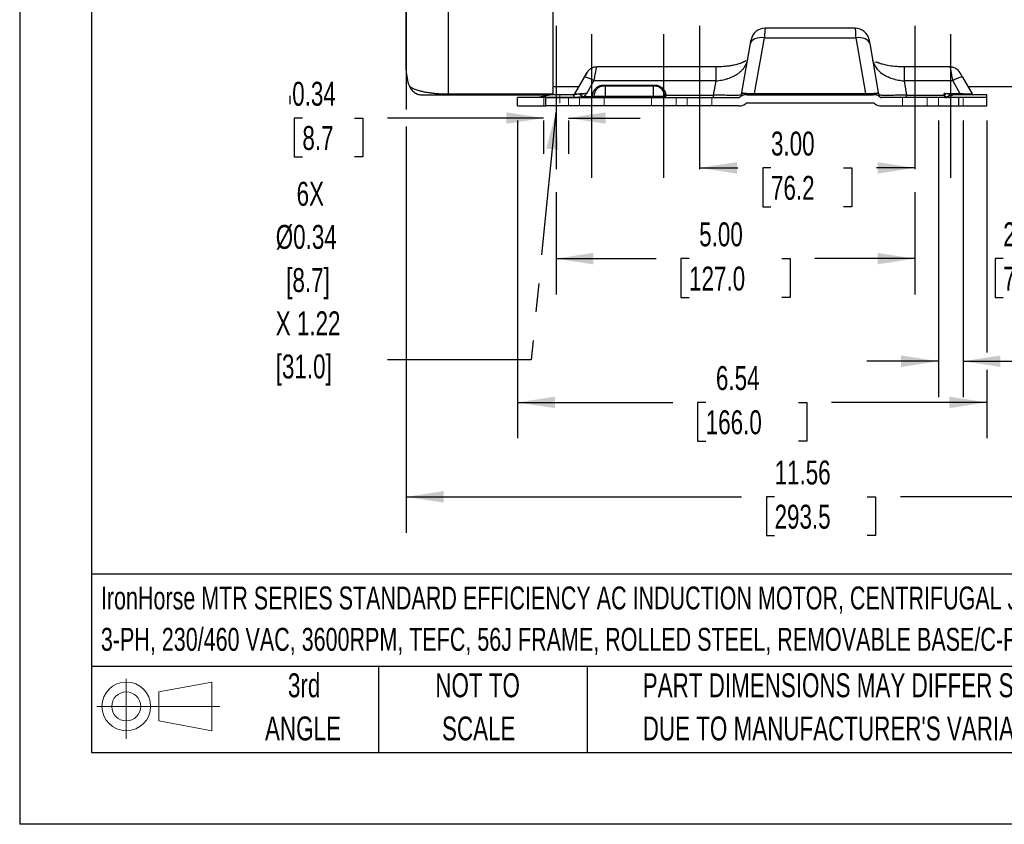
# Model space of a CAD drawing. Header units: inches. Extents: x 0 to 44, y 0 to 34.
# Tile 1 of 20: x 0 to 13.7, y 0 to 11.2. Entities that reach past the tile are written whole.
import ezdxf

# ---------------------------------------------------------------- set-up
doc = ezdxf.new("R2010")
doc.units = ezdxf.units.IN
doc.header["$LTSCALE"] = 4
doc.header["$MEASUREMENT"] = 0
doc.linetypes.add('CENTERX2', pattern=[0.8, 0.5, -0.1, 0.1, -0.1])
doc.linetypes.add('HIDDEN', pattern=[0.075, 0.05, -0.025])
for name, color, linetype in [('CENTER', 40, 'CENTERX2'), ('HIDDEN', 102, 'HIDDEN'), ('SLD-DEFPOINTS', 7, 'Continuous')]:
    doc.layers.add(name, color=color, linetype=linetype)
doc.layers.add('DIMENSIONS', color=140, linetype='Continuous', lineweight=25)
doc.layers.add('TEXT', color=140, linetype='Continuous', lineweight=25)
doc.styles.add('SLDTEXTSTYLE0', font='TXT', dxfattribs={"width": 0.7})
doc.dimstyles.new('SLDDIMSTYLE1', dxfattribs={"dimtxt": 0.339844, "dimasz": 0.52, "dimexe": 0, "dimexo": 0.0625, "dimgap": 0.084961, "dimtad": 0, "dimtih": 1, "dimtoh": 1, "dimrnd": 1e-09, "dimzin": 12, "dimdsep": 46, "dimtxsty": 'SLDTEXTSTYLE0', "dimsah": 1, "dimcen": 0.09, "dimadec": 0, "dimazin": 3, "dimtfac": 1, "dimtofl": 0, "dimtmove": 0, "dimatfit": 3, "dimfxl": 0, "dimfrac": 2, "dimtolj": 1, "dimtzin": 12, "dimarcsym": 0})
doc.dimstyles.new('SLDDIMSTYLE3', dxfattribs={"dimtxt": 0.339844, "dimasz": 0.52, "dimexe": 0, "dimexo": 0.0625, "dimgap": 0.084961, "dimtad": 0, "dimtih": 1, "dimtoh": 1, "dimrnd": 1e-09, "dimdsep": 46, "dimtxsty": 'SLDTEXTSTYLE0', "dimsah": 1, "dimcen": 0.09, "dimadec": 0, "dimazin": 2, "dimtfac": 1, "dimtmove": 0, "dimatfit": 0, "dimfxl": 0, "dimfrac": 2, "dimtolj": 1, "dimtzin": 12, "dimarcsym": 0})
doc.dimstyles.new('SLDDIMSTYLE4', dxfattribs={"dimtxt": 0.339844, "dimasz": 0.52, "dimexe": 0, "dimexo": 0.0625, "dimgap": 0.084961, "dimtad": 0, "dimtih": 1, "dimtoh": 1, "dimrnd": 1e-09, "dimzin": 4, "dimdsep": 46, "dimtxsty": 'SLDTEXTSTYLE0', "dimsah": 1, "dimcen": 0.09, "dimadec": 0, "dimazin": 1, "dimtfac": 1, "dimtofl": 0, "dimtmove": 0, "dimatfit": 3, "dimfxl": 0, "dimfrac": 2, "dimtolj": 1, "dimtzin": 12, "dimarcsym": 0})
doc.dimstyles.new('SLDDIMSTYLE7', dxfattribs={"dimtxt": 0.18, "dimasz": 0.52, "dimexe": 0, "dimexo": 0.0625, "dimgap": 0, "dimtad": 0, "dimtih": 1, "dimtoh": 1, "dimdec": 0, "dimrnd": 1e-09, "dimzin": 0, "dimdsep": 46, "dimtxsty": 'Standard', "dimsah": 1, "dimcen": 0.09, "dimadec": 0, "dimazin": 0, "dimtfac": 0.52, "dimtdec": 0, "dimtofl": 0, "dimtmove": 0, "dimatfit": 3, "dimfxl": 0, "dimfrac": 2, "dimtolj": 1, "dimtzin": 0, "dimarcsym": 0})
doc.dimstyles.new('SLDDIMSTYLE9', dxfattribs={"dimtxt": 0.339844, "dimasz": 0.52, "dimexe": 0, "dimexo": 0.0625, "dimgap": 0.084961, "dimtad": 0, "dimtih": 1, "dimtoh": 1, "dimrnd": 1e-09, "dimzin": 12, "dimdsep": 46, "dimtxsty": 'SLDTEXTSTYLE0', "dimsah": 1, "dimcen": 0.09, "dimadec": 0, "dimazin": 3, "dimtfac": 1, "dimtmove": 0, "dimatfit": 0, "dimfxl": 0, "dimfrac": 2, "dimtolj": 1, "dimtzin": 12, "dimarcsym": 0})

# ---------------------------------------------------------------- blocks, each defined once
blk = doc.blocks.new('Block11')
at = {"color": 7, "linetype": 'Continuous', "lineweight": 18}
for p, q in [((0.408, 0.836), (0.408, 0)), ((0.863, 0.656), (1.602, 0.792)), ((1.602, 0.792), (1.602, 0.115)), ((0.863, 0.251), (0.863, 0.656)), ((0, 0.454), (1.712, 0.454)), ((0.863, 0.251), (1.602, 0.115))]:
    blk.add_line(p, q, dxfattribs=at)
for radius in [0.339, 0.202]:
    blk.add_circle((0.408, 0.454), radius, dxfattribs=at)
blk = doc.blocks.new('Block12')
at = {"layer": 'SLD-DEFPOINTS'}
blk.add_blockref('Block11', (0, 0), dxfattribs=at)
blk = doc.blocks.new('SW_NOTE_0')
at = {"layer": 'TEXT', "color": 0, "linetype": 'CENTERX2', "lineweight": 18, "char_height": 0.32, "attachment_point": 1, "style": 'SLDTEXTSTYLE0'}
for s, insert in [('IronHorse MTR SERIES STANDARD EFFICIENCY AC INDUCTION MOTOR, CENTRIFUGAL JET PUMP, 1/2HP,', (0, 0.413)), ('3-PH, 230/460 VAC, 3600RPM, TEFC, 56J FRAME, ROLLED STEEL, REMOVABLE BASE/C-FACE MOUNT', (0, -0.163))]:
    blk.add_mtext(s, dxfattribs=dict(at, insert=insert))
blk = doc.blocks.new('SW_NOTE_0_3')
at = {"layer": 'TEXT', "color": 0, "linetype": 'CENTERX2', "lineweight": 18, "char_height": 0.33333, "attachment_point": 1, "style": 'SLDTEXTSTYLE0'}
for s, insert in [('PART DIMENSIONS MAY DIFFER SLIGHTLY', (0, 0.43)), ("DUE TO MANUFACTURER'S VARIANCES", (0, -0.172))]:
    blk.add_mtext(s, dxfattribs=dict(at, insert=insert))
blk = doc.blocks.new('SW_NOTE_0_4')
at = {"layer": 'TEXT', "color": 0, "linetype": 'CENTERX2', "lineweight": 18, "char_height": 0.3333, "attachment_point": 2, "style": 'SLDTEXTSTYLE0'}
for s, insert in [('NOT TO', (0.828, 0.43)), ('SCALE', (0.843, -0.172))]:
    blk.add_mtext(s, dxfattribs=dict(at, insert=insert))
blk = doc.blocks.new('SW_NOTE_0_5')
at = {"layer": 'TEXT', "color": 0, "linetype": 'CENTERX2', "lineweight": 18, "char_height": 0.3333, "attachment_point": 2, "style": 'SLDTEXTSTYLE0'}
for s, insert in [('3rd', (0.365, 0.43)), ('ANGLE', (0.349, -0.172))]:
    blk.add_mtext(s, dxfattribs=dict(at, insert=insert))
blk = doc.blocks.new('_D_18')
at = {"layer": 'DIMENSIONS'}
for p, q in [((3.939, 9.843), (3.825, 9.843)), ((3.825, 9.843), (3.825, 9.303)), ((4.666, 9.843), (4.78, 9.843)), ((4.78, 9.843), (4.78, 9.303)), ((7.3, 9.843), (5.126, 9.843)), ((7.3, 9.811), (7.3, 9.343)), ((7.644, 9.843), (8.644, 9.843)), ((7.644, 9.811), (7.644, 9.343)), ((3.825, 9.303), (3.939, 9.303)), ((4.78, 9.303), (4.666, 9.303))]:
    blk.add_line(p, q, dxfattribs=at)
for points in [[(7.3, 9.843), (6.78, 9.923), (6.78, 9.763)], [(7.644, 9.843), (8.164, 9.763), (8.164, 9.923)]]:
    blk.add_solid(points, dxfattribs=at)
at = {"layer": 'DIMENSIONS', "char_height": 0.3333, "attachment_point": 1, "style": 'SLDTEXTSTYLE0'}
for s, insert in [('0.34', (3.797, 10.348)), ('8.7', (3.939, 9.732))]:
    blk.add_mtext(s, dxfattribs=dict(at, insert=insert))
blk = doc.blocks.new('_D_19')
at = {"layer": 'DIMENSIONS'}
for p, q in [((12.8, 9.811), (12.8, 5.954)), ((13.144, 9.811), (13.144, 5.954)), ((12.8, 6.454), (11.8, 6.454)), ((13.144, 6.454), (14.702, 6.454)), ((15.254, 6.184), (15.14, 6.184)), ((15.14, 6.184), (15.14, 5.644)), ((15.981, 6.184), (16.096, 6.184)), ((16.096, 6.184), (16.096, 5.644)), ((15.14, 5.644), (15.254, 5.644)), ((16.096, 5.644), (15.981, 5.644))]:
    blk.add_line(p, q, dxfattribs=at)
for points in [[(12.8, 6.454), (12.28, 6.534), (12.28, 6.374)], [(13.144, 6.454), (13.664, 6.374), (13.664, 6.534)]]:
    blk.add_solid(points, dxfattribs=at)
at = {"layer": 'DIMENSIONS', "char_height": 0.3333, "attachment_point": 1, "style": 'SLDTEXTSTYLE0'}
for s, insert in [('6X', (15.324, 7.23)), ('%%c', (14.778, 6.69)), ('0.34', (15.437, 6.69)), ('8.7', (15.254, 6.074))]:
    blk.add_mtext(s, dxfattribs=dict(at, insert=insert))
blk = doc.blocks.new('_D_26')
at = {"layer": 'DIMENSIONS'}
for p, q in [((6.937, 9.811), (6.937, 5.38)), ((13.472, 9.811), (13.472, 6.574)), ((13.472, 6.334), (13.472, 5.38)), ((6.937, 5.88), (9.098, 5.88)), ((9.558, 5.88), (9.444, 5.88)), ((9.444, 5.88), (9.444, 5.34)), ((10.851, 5.88), (10.965, 5.88)), ((10.965, 5.88), (10.965, 5.34)), ((13.472, 5.88), (11.311, 5.88)), ((9.444, 5.34), (9.558, 5.34)), ((10.965, 5.34), (10.851, 5.34))]:
    blk.add_line(p, q, dxfattribs=at)
for points in [[(6.937, 5.88), (7.457, 5.8), (7.457, 5.96)], [(13.472, 5.88), (12.952, 5.96), (12.952, 5.8)]]:
    blk.add_solid(points, dxfattribs=at)
at = {"layer": 'DIMENSIONS', "char_height": 0.3333, "attachment_point": 1, "style": 'SLDTEXTSTYLE0'}
for s, insert in [('6.54', (9.7, 6.386)), ('166.0', (9.558, 5.77))]:
    blk.add_mtext(s, dxfattribs=dict(at, insert=insert))
blk = doc.blocks.new('_D_27')
at = {"layer": 'DIMENSIONS'}
for p, q in [((9.472, 9.148), (10.007, 9.148)), ((10.467, 9.148), (10.353, 9.148)), ((10.353, 9.148), (10.353, 8.608)), ((11.477, 9.148), (11.591, 9.148)), ((11.591, 9.148), (11.591, 8.608)), ((12.472, 9.148), (11.938, 9.148)), ((10.353, 8.608), (10.467, 8.608)), ((11.591, 8.608), (11.477, 8.608))]:
    blk.add_line(p, q, dxfattribs=at)
for points in [[(9.472, 9.148), (9.992, 9.068), (9.992, 9.228)], [(12.472, 9.148), (11.952, 9.228), (11.952, 9.068)]]:
    blk.add_solid(points, dxfattribs=at)
at = {"layer": 'DIMENSIONS', "char_height": 0.3333, "attachment_point": 1, "style": 'SLDTEXTSTYLE0'}
for s, insert in [('3.00', (10.467, 9.654)), ('76.2', (10.467, 9.037))]:
    blk.add_mtext(s, dxfattribs=dict(at, insert=insert))
blk = doc.blocks.new('_D_28')
at = {"layer": 'DIMENSIONS'}
for p, q in [((7.472, 8.811), (7.472, 7.384)), ((12.472, 8.811), (12.472, 7.384)), ((7.472, 7.884), (8.865, 7.884)), ((9.326, 7.884), (9.212, 7.884)), ((9.212, 7.884), (9.212, 7.344)), ((10.619, 7.884), (10.733, 7.884)), ((10.733, 7.884), (10.733, 7.344)), ((12.472, 7.884), (11.079, 7.884)), ((9.212, 7.344), (9.326, 7.344)), ((10.733, 7.344), (10.619, 7.344))]:
    blk.add_line(p, q, dxfattribs=at)
for points in [[(7.472, 7.884), (7.992, 7.804), (7.992, 7.964)], [(12.472, 7.884), (11.952, 7.964), (11.952, 7.804)]]:
    blk.add_solid(points, dxfattribs=at)
at = {"layer": 'DIMENSIONS', "char_height": 0.3333, "attachment_point": 1, "style": 'SLDTEXTSTYLE0'}
for s, insert in [('5.00', (9.467, 8.389)), ('127.0', (9.326, 7.773))]:
    blk.add_mtext(s, dxfattribs=dict(at, insert=insert))
blk = doc.blocks.new('_D_29')
at = {"layer": 'DIMENSIONS'}
for p, q in [((15.228, 12.977), (15.228, 7.384)), ((12.472, 8.811), (12.472, 7.384)), ((12.472, 7.884), (11.472, 7.884)), ((13.702, 7.884), (13.588, 7.884)), ((13.588, 7.884), (13.588, 7.344)), ((14.712, 7.884), (14.826, 7.884)), ((14.826, 7.884), (14.826, 7.344)), ((15.228, 7.884), (16.228, 7.884)), ((13.588, 7.344), (13.702, 7.344)), ((14.826, 7.344), (14.712, 7.344))]:
    blk.add_line(p, q, dxfattribs=at)
for points in [[(12.472, 7.884), (11.952, 7.964), (11.952, 7.804)], [(15.228, 7.884), (15.748, 7.804), (15.748, 7.964)]]:
    blk.add_solid(points, dxfattribs=at)
at = {"layer": 'DIMENSIONS', "char_height": 0.3333, "attachment_point": 1, "style": 'SLDTEXTSTYLE0'}
for s, insert in [('2.76', (13.702, 8.389)), ('70.0', (13.702, 7.773))]:
    blk.add_mtext(s, dxfattribs=dict(at, insert=insert))
blk = doc.blocks.new('_D_30')
at = {"layer": 'DIMENSIONS'}
for p, q in [((16.941, 13), (16.941, 4.064)), ((5.386, 11.866), (5.386, 9.963)), ((5.386, 9.723), (5.386, 4.064)), ((5.386, 4.564), (10.056, 4.564)), ((10.517, 4.564), (10.403, 4.564)), ((10.403, 4.564), (10.403, 4.024)), ((11.809, 4.564), (11.924, 4.564)), ((11.924, 4.564), (11.924, 4.024)), ((16.941, 4.564), (12.27, 4.564)), ((10.403, 4.024), (10.517, 4.024)), ((11.924, 4.024), (11.809, 4.024))]:
    blk.add_line(p, q, dxfattribs=at)
for points in [[(5.386, 4.564), (5.906, 4.484), (5.906, 4.644)], [(16.941, 4.564), (16.421, 4.644), (16.421, 4.484)]]:
    blk.add_solid(points, dxfattribs=at)
at = {"layer": 'DIMENSIONS', "char_height": 0.3333, "attachment_point": 1, "style": 'SLDTEXTSTYLE0'}
for s, insert in [('11.56', (10.517, 5.07)), ('293.5', (10.517, 4.454))]:
    blk.add_mtext(s, dxfattribs=dict(at, insert=insert))
blk = doc.blocks.new('SW_NOTE_0_10')
at = {"layer": 'TEXT', "color": 0, "linetype": 'CENTERX2', "lineweight": 18, "char_height": 0.3333, "attachment_point": 1, "style": 'SLDTEXTSTYLE0'}
for s, insert in [('6X', (-1.2, 2.48)), ('Ø0.34', (-1.491, 1.879)), ('[8.7]', (-1.345, 1.277)), ('X 1.22', (-1.491, 0.675)), ('[31.0]', (-1.491, 0.073))]:
    blk.add_mtext(s, dxfattribs=dict(at, insert=insert))

msp = doc.modelspace()

# ---------------------------------------------------------------- linework, layer by layer
at = {"color": 7, "linetype": 'Continuous'}
for p in [(0.000389, 34.000421), (44.000389, 0.000421)]:
    msp.add_line(p, (0.000389, 0.000421), dxfattribs=at)
for p, q in [((5.976143, 10.178985), (5.976143, 17.103697)), ((7.432836, 10.178985), (7.432836, 17.103697)), ((10.384765, 11.094215), (10.383625, 11.094495)), ((11.638388, 11.095453), (10.384765, 11.095453)), ((11.639527, 11.094495), (11.638388, 11.094215)), ((10.060829, 10.201191), (10.180948, 10.88242)), ((10.238031, 10.185446), (10.374807, 10.961146)), ((10.374807, 10.961146), (11.648345, 10.961146)), ((11.648345, 10.961146), (11.785122, 10.185446)), ((11.842205, 10.88242), (11.962324, 10.201191)), ((10.124794, 10.603852), (10.142543, 10.664614)), ((9.701201, 10.555707), (8.038451, 10.555707)), ((9.701201, 10.360506), (9.701201, 10.555694)), ((12.960972, 10.555707), (12.321952, 10.555707)), ((12.321952, 10.555701), (12.321952, 10.360506)), ((13.072837, 10.50907), (13.06808, 10.512982)), ((7.86461, 10.4119), (7.729857, 10.1785)), ((7.89962, 10.184925), (8.000992, 10.360506)), ((9.701201, 10.360506), (8.000992, 10.360506)), ((8.13756, 10.286768), (8.13756, 10.303035)), ((8.13756, 10.303035), (8.846222, 10.303035)), ((8.846222, 10.286768), (8.846222, 10.303035)), ((9.666167, 10.161821), (9.701201, 10.360506)), ((12.321952, 10.360506), (12.356985, 10.161821)), ((12.998538, 10.360506), (12.321952, 10.360506)), ((12.998538, 10.360506), (13.09991, 10.184925)), ((13.13492, 10.4119), (13.269673, 10.1785)), ((5.976143, 10.178985), (7.432836, 10.178985)), ((5.976143, 10.164721), (5.976143, 10.178985)), ((5.976143, 10.164721), (7.390236, 10.164721)), ((7.724269, 10.168658), (7.427719, 10.168658)), ((7.432836, 10.282831), (7.790093, 10.282831)), ((7.432836, 10.168658), (7.432836, 10.178985)), ((7.724269, 10.134209), (7.724269, 10.168658)), ((8.157245, 10.286768), (8.157245, 10.148973)), ((8.826537, 10.286768), (8.157245, 10.286768)), ((8.826537, 10.286768), (8.826537, 10.148973)), ((9.00286, 10.161821), (9.666167, 10.161821)), ((9.666167, 10.129288), (9.666167, 10.161821)), ((10.133225, 10.168658), (11.889927, 10.168658)), ((10.238031, 10.168658), (10.238031, 10.185446)), ((10.238031, 10.185446), (11.785122, 10.185446)), ((11.785122, 10.168658), (11.785122, 10.185446)), ((12.356985, 10.129288), (12.356985, 10.161821)), ((12.356985, 10.161821), (12.881223, 10.161821)), ((12.879124, 10.184925), (13.09991, 10.184925)), ((12.881254, 10.162789), (12.879124, 10.184925)), ((12.881223, 10.161821), (12.881254, 10.162789)), ((13.472206, 10.168658), (13.024839, 10.168658)), ((13.09991, 10.168658), (13.09991, 10.184925)), ((13.209438, 10.282831), (14.007639, 10.282831)), ((13.472206, 10.134209), (13.472206, 10.168658)), ((6.936773, 10.011178), (6.936773, 10.129288)), ((7.330474, 10.129288), (6.936773, 10.129288)), ((7.251965, 10.134209), (7.724269, 10.134209)), ((7.330474, 10.011178), (7.330474, 10.129288)), ((7.330474, 10.129288), (10.015115, 10.129288)), ((7.724269, 10.134209), (7.724269, 10.129288)), ((7.870946, 10.129288), (7.870946, 10.145555)), ((7.870946, 10.145555), (7.98008, 10.145555)), ((7.98008, 10.145555), (7.98008, 10.129288)), ((7.999765, 10.148973), (8.157245, 10.148973)), ((8.157245, 10.129288), (8.157245, 10.148973)), ((8.157245, 10.148973), (8.826537, 10.148973)), ((8.826537, 10.129288), (8.826537, 10.148973)), ((8.826537, 10.148973), (8.984017, 10.148973)), ((11.889927, 10.050548), (10.133225, 10.050548)), ((13.078505, 10.129288), (12.008038, 10.129288)), ((12.956497, 10.134209), (13.472206, 10.134209)), ((13.078505, 10.129288), (13.078505, 10.011178)), ((13.472206, 10.129288), (13.078505, 10.129288)), ((13.472206, 10.129288), (13.472206, 10.134209)), ((13.472206, 10.011178), (13.472206, 10.129288)), ((6.936773, 10.011178), (7.330474, 10.011178)), ((10.015115, 10.011178), (7.330474, 10.011178)), ((12.008038, 10.011178), (13.078505, 10.011178)), ((13.078505, 10.011178), (13.472206, 10.011178))]:
    msp.add_line(p, q)
at = {"color": 179, "linetype": 'Continuous', "lineweight": 18}
for p, q in [((7.527324, 10.050548), (7.527324, 10.168658)), ((7.300331, 10.011178), (7.300331, 10.129288)), ((7.644081, 10.129288), (7.644081, 10.011178)), ((7.800331, 10.129288), (7.800331, 10.011178)), ((8.144081, 10.011178), (8.144081, 10.129288)), ((8.800331, 10.129288), (8.800331, 10.011178)), ((9.144081, 10.011178), (9.144081, 10.129288)), ((9.300331, 10.011178), (9.300331, 10.129288)), ((9.644081, 10.129288), (9.644081, 10.011178)), ((12.300331, 10.011178), (12.300331, 10.129288)), ((12.644081, 10.129288), (12.644081, 10.011178)), ((12.800331, 10.129288), (12.800331, 10.011178)), ((13.144081, 10.011178), (13.144081, 10.129288))]:
    msp.add_line(p, q, dxfattribs=at)
at = {"flags": 128}
for points in [[(10.374807, 10.961146), (10.339184, 10.963457), (10.304762, 10.961884), (10.272701, 10.956479), (10.244084, 10.947424), (10.219873, 10.935025), (10.200887, 10.9197), (10.187764, 10.901966), (10.180948, 10.88242)], [(11.842205, 10.88242), (11.835388, 10.901966), (11.822266, 10.9197), (11.803279, 10.935025), (11.779069, 10.947424), (11.750451, 10.956479), (11.71839, 10.961884), (11.683968, 10.963457), (11.648345, 10.961146)], [(7.912809, 10.490684), (7.909497, 10.486715), (7.898596, 10.470765)], [(10.190771, 10.168658), (10.191904, 10.168933), (10.193022, 10.169753), (10.194108, 10.171106), (10.195148, 10.172975), (10.196127, 10.175333), (10.197031, 10.178147), (10.197847, 10.181378), (10.198565, 10.18498)], [(11.832381, 10.168658), (11.831248, 10.168933), (11.83013, 10.169753), (11.829044, 10.171106), (11.828004, 10.172975), (11.827025, 10.175333), (11.826121, 10.178147), (11.825305, 10.181378), (11.824587, 10.18498)]]:
    msp.add_lwpolyline(points, dxfattribs=at)
for centre, radius, start, end in [((10.38315, 10.898085), 0.196411, 89.8616132, 169.9304911), ((11.640002, 10.898085), 0.196411, 10.0695089, 90.1383868), ((5.976143, 10.509209), 0.590551, 180, 202.0204145), ((12.960972, 10.398227), 0.15748, 72.1707934, 90), ((12.960972, 10.398227), 0.15748, 30, 52.0477661), ((7.848032, 10.161254), 0.251193, 52.487471, 86.215835), ((13.151498, 10.161254), 0.251193, 93.784165, 127.512529), ((7.712809, 10.188343), 0.019685, 270, 330), ((7.719305, 10.187336), 0.018679, 270.483662, 330.6099175), ((7.453474, 9.639543), 0.635025, 52.5266363, 57.9822911), ((8.13756, 10.148973), 0.137795, 90, 180), ((8.846222, 10.148973), 0.137795, 0, 90), ((8.995124, 10.191555), 0.030723, 247.3247582, 284.5833646), ((10.133225, 10.011178), 0.15748, 90, 126.8698976), ((10.127965, 10.148344), 0.075294, 143.3230209, 169.6887669), ((11.889927, 10.011178), 0.15748, 53.1301024, 90), ((11.895188, 10.148344), 0.075294, 10.3112331, 36.6769791), ((12.89419, 10.273152), 0.112084, 263.3569, 265.0522106), ((12.870784, 10.275635), 0.113331, 275.3010277, 276.6009554), ((13.376798, 9.72538), 0.659239, 136.1087653, 138.4011838), ((13.014925, 10.035819), 0.135293, 98.9727699, 132.8497989), ((13.027592, 10.078181), 0.090519, 91.7424697, 141.759368), ((13.280225, 10.187336), 0.018679, 209.3900825, 269.516338), ((13.286721, 10.188343), 0.019685, 210, 270), ((7.814905, 10.140746), 0.025067, 332.7991731, 6.355912), ((7.98008, 10.148973), 0.019685, 270, 0), ((7.984853, 10.176459), 0.031271, 261.2205391, 298.4816132), ((9.003702, 10.148973), 0.019685, 180, 270), ((10.015115, 10.168658), 0.03937, 270, 306.8698976), ((10.015115, 10.168658), 0.15748, 270, 306.8698976), ((10.133225, 10.011178), 0.03937, 90, 126.8698976), ((11.889927, 10.011178), 0.03937, 53.1301024, 90), ((12.008038, 10.168658), 0.15748, 233.1301024, 270), ((12.008038, 10.168658), 0.03937, 233.1301024, 270), ((12.902387, 10.140252), 0.01104, 276.7207707, 340.4692541), ((12.912248, 10.14207), 0.012794, 272.4075858, 326.491467), ((12.94634, 10.142213), 0.012931, 271.7424697, 321.759368)]:
    msp.add_arc(centre, radius, start, end)
for points, knots in [([(5.385592, 10.509209), (5.385592, 10.509209), (5.385592, 10.825503), (5.385592, 11.951428), (5.385592, 12.715029), (5.385592, 13.511178)], [0, 0, 0, 0, 0.5, 0.5, 1, 1, 1, 1]), ([(10.383625, 11.094495), (10.383603, 11.094162), (10.383559, 11.093493), (10.383457, 11.091972), (10.383331, 11.090066), (10.383176, 11.087735), (10.382994, 11.084988), (10.382785, 11.081821), (10.382547, 11.078234), (10.382283, 11.074229), (10.381991, 11.069804), (10.381671, 11.064963), (10.381324, 11.059707), (10.380878, 11.052947), (10.380307, 11.044321), (10.379583, 11.033409), (10.378783, 11.021321), (10.377905, 11.008054), (10.37695, 10.993587), (10.375921, 10.978001), (10.375181, 10.966799), (10.374807, 10.961146)], [0, 0, 0, 0, 0.0407781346, 0.0817145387, 0.1228094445, 0.1640630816, 0.2054756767, 0.2470474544, 0.2887786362, 0.3306694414, 0.3727200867, 0.4149307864, 0.4573017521, 0.4998331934, 0.5671403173, 0.6358280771, 0.7058971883, 0.7773483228, 0.8501821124, 0.9243991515, 1, 1, 1, 1]), ([(11.639527, 11.094495), (11.639766, 11.090887), (11.640688, 11.076945), (11.643724, 11.031021), (11.645836, 10.99908), (11.648345, 10.961146)], [0, 0, 0, 0, 0.5, 0.5, 1, 1, 1, 1]), ([(10.180948, 10.88242), (10.181254, 10.884158), (10.181866, 10.887628), (10.182736, 10.892565), (10.183569, 10.897286), (10.184633, 10.90332), (10.185858, 10.910266), (10.187122, 10.917435), (10.188165, 10.923349), (10.188955, 10.927832), (10.189518, 10.931024), (10.189683, 10.931958), (10.189765, 10.932426)], [0, 0, 0, 0, 0.062153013, 0.124096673, 0.186014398, 0.248089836, 0.374756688, 0.501418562, 0.62769189, 0.754008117, 0.87699213, 1, 1, 1, 1]), ([(11.833387, 10.932426), (11.833423, 10.932225), (11.833493, 10.931825), (11.833677, 10.930784), (11.833917, 10.929422), (11.834323, 10.927116), (11.834988, 10.923348), (11.836029, 10.917443), (11.837293, 10.910272), (11.83876, 10.901957), (11.840389, 10.892718), (11.841599, 10.885855), (11.842205, 10.88242)], [0, 0, 0, 0, 0.061549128, 0.12295403, 0.184402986, 0.246083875, 0.37219813, 0.498672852, 0.625132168, 0.752001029, 0.875847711, 1, 1, 1, 1]), ([(10.115999, 10.638292), (10.115676, 10.638969), (10.115113, 10.640147), (10.104951, 10.633507), (10.086689, 10.623555), (10.060865, 10.611771), (10.017338, 10.59611), (9.964685, 10.582163), (9.906497, 10.571054), (9.848214, 10.563038), (9.77879, 10.556958), (9.728136, 10.556136), (9.701201, 10.555699)], [0, 0, 0, 0, 0.079310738, 0.138115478, 0.189703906, 0.292771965, 0.395452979, 0.536522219, 0.629910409, 0.737569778, 0.860452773, 1, 1, 1, 1]), ([(9.701201, 10.360506), (9.72888, 10.364009), (9.770988, 10.369338), (9.825645, 10.38221), (9.878727, 10.397667), (9.940639, 10.422046), (9.997302, 10.454109), (10.039863, 10.486671), (10.071582, 10.517377), (10.100635, 10.555794), (10.119269, 10.584775), (10.124669, 10.603419), (10.124794, 10.603852)], [0, 0, 0, 0, 0.139908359, 0.212840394, 0.28778394, 0.429597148, 0.575045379, 0.668099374, 0.763847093, 0.862357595, 0.996798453, 1, 1, 1, 1]), ([(11.88061, 10.664614), (11.884233, 10.644367), (11.888011, 10.623255), (11.898188, 10.604324), (11.898605, 10.603548)], [0, 0, 0, 0, 0.959026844, 1, 1, 1, 1]), ([(11.898605, 10.603548), (11.90701, 10.585905), (11.924381, 10.54944), (11.965821, 10.501248), (12.019002, 10.457941), (12.08277, 10.421899), (12.157034, 10.392851), (12.237539, 10.371304), (12.294325, 10.36404), (12.321952, 10.360506)], [0, 0, 0, 0, 0.1375988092, 0.2843804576, 0.4250392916, 0.5705667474, 0.7124642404, 0.8601139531, 1, 1, 1, 1]), ([(12.321952, 10.555699), (12.298762, 10.556017), (12.254584, 10.556621), (12.176307, 10.562507), (12.097185, 10.573523), (12.026263, 10.590119), (11.985584, 10.603229), (11.962062, 10.612336), (11.943356, 10.620368), (11.930645, 10.625954), (11.924249, 10.621279), (11.920709, 10.618692)], [0, 0, 0, 0, 0.11563205, 0.220285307, 0.399701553, 0.537917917, 0.638463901, 0.67475004, 0.714605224, 0.842021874, 1, 1, 1, 1]), ([(8.038558, 10.555703), (8.025254, 10.554765), (8.005653, 10.553382), (7.981303, 10.545269), (7.960951, 10.535988), (7.941185, 10.522352), (7.918377, 10.498809), (7.899711, 10.470618), (7.879569, 10.437552), (7.869571, 10.420406), (7.86461, 10.4119)], [0, 0, 0, 0, 0.153622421, 0.226341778, 0.294430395, 0.421189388, 0.541226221, 0.772089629, 0.886935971, 1, 1, 1, 1]), ([(7.86461, 10.4119), (7.865672, 10.413738), (7.86778, 10.41739), (7.870874, 10.42275), (7.873885, 10.427964), (7.876808, 10.433028), (7.879646, 10.437942), (7.882947, 10.443661), (7.886597, 10.449983), (7.891677, 10.458781), (7.896952, 10.467918), (7.900378, 10.473851), (7.90182, 10.476349), (7.902297, 10.477174), (7.902024, 10.476703), (7.900858, 10.474683), (7.899356, 10.472081), (7.898596, 10.470765)], [0, 0, 0, 0, 0.043305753, 0.086003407, 0.128261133, 0.170252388, 0.21215394, 0.254143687, 0.321671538, 0.388248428, 0.521394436, 0.650500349, 0.712317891, 0.773940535, 0.848957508, 0.923642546, 1, 1, 1, 1]), ([(8.000992, 10.360506), (8.00439, 10.37821), (8.010635, 10.410752), (8.019583, 10.45704), (8.027191, 10.496747), (8.033508, 10.529418), (8.037268, 10.54907), (8.038839, 10.557155), (8.038486, 10.555328), (8.038451, 10.555149)], [0, 0, 0, 0, 0.16695608, 0.306866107, 0.482563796, 0.645504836, 0.815633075, 0.981846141, 1, 1, 1, 1]), ([(12.960972, 10.555707), (12.960972, 10.555707), (12.961904, 10.550862), (12.965522, 10.532061), (12.968207, 10.518109), (12.975007, 10.482775), (12.979121, 10.4614), (12.988283, 10.413794), (12.993328, 10.387577), (12.998538, 10.360506)], [0, 0, 0, 0, 0.25, 0.25, 0.5, 0.5, 0.75, 0.75, 1, 1, 1, 1]), ([(13.06808, 10.512982), (13.061791, 10.518575), (13.047509, 10.531277), (13.021229, 10.544187), (12.991591, 10.552535), (12.971603, 10.552251), (12.961664, 10.552109)], [0, 0, 0, 0, 0.2078944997, 0.4721212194, 0.7375238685, 1, 1, 1, 1]), ([(13.097353, 10.476967), (13.097373, 10.476933), (13.097412, 10.476865), (13.097733, 10.476309), (13.098247, 10.475419), (13.098972, 10.474164), (13.100415, 10.471664), (13.103144, 10.466937), (13.107871, 10.45875), (13.113696, 10.44866), (13.119608, 10.438421), (13.125098, 10.428912), (13.129921, 10.420558), (13.133245, 10.4148), (13.13492, 10.4119)], [0, 0, 0, 0, 0.04550522, 0.090779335, 0.136098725, 0.181738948, 0.227969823, 0.351782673, 0.478772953, 0.608874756, 0.742415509, 0.827591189, 0.913159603, 1, 1, 1, 1]), ([(5.428708, 10.287737), (5.428701, 10.287742), (5.427056, 10.288979), (5.431804, 10.285284), (5.442224, 10.277704), (5.464277, 10.264267), (5.49478, 10.249775), (5.529805, 10.236758), (5.562885, 10.226339), (5.603146, 10.215861), (5.648354, 10.206348), (5.694786, 10.198537), (5.740355, 10.192321), (5.786788, 10.187347), (5.832963, 10.183672), (5.893728, 10.18006), (5.943056, 10.179417), (5.976143, 10.178985)], [0, 0, 0, 0, 0.000520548, 0.125358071, 0.250260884, 0.37513529, 0.500015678, 0.56353583, 0.624587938, 0.688983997, 0.749441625, 0.793660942, 0.835276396, 0.874689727, 0.906643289, 0.937380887, 1, 1, 1, 1]), ([(5.428687, 10.287752), (5.437311, 10.270705), (5.454952, 10.235831), (5.499626, 10.196121), (5.553191, 10.169599), (5.592135, 10.166322), (5.611173, 10.164721)], [0, 0, 0, 0, 0.244420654, 0.500000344, 0.755579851, 1, 1, 1, 1]), ([(7.98008, 10.145555), (7.980113, 10.148047), (7.980179, 10.153015), (7.980716, 10.160432), (7.981575, 10.167784), (7.982787, 10.175071), (7.984343, 10.182292), (7.986246, 10.189448), (7.988496, 10.196538), (7.992052, 10.20617), (7.997482, 10.218109), (8.005574, 10.231957), (8.015097, 10.245015), (8.025995, 10.257092), (8.038075, 10.267998), (8.051127, 10.27752), (8.064982, 10.285621), (8.07918, 10.292078), (8.093572, 10.297031), (8.107996, 10.300486), (8.122691, 10.302642), (8.132589, 10.302904), (8.13756, 10.303035)], [0, 0, 0, 0, 0.030462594, 0.06072308, 0.090846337, 0.120898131, 0.150944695, 0.181052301, 0.211286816, 0.241713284, 0.306307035, 0.370903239, 0.436697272, 0.502471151, 0.568060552, 0.633629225, 0.697658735, 0.76168926, 0.821574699, 0.880887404, 0.940178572, 1, 1, 1, 1]), ([(8.846222, 10.303035), (8.848893, 10.302997), (8.85422, 10.302921), (8.862171, 10.302301), (8.870053, 10.301309), (8.877863, 10.29991), (8.885603, 10.298114), (8.893272, 10.295916), (8.90774, 10.290974), (8.928263, 10.281148), (8.952313, 10.263181), (8.972663, 10.241101), (8.985561, 10.220035), (8.993316, 10.202419), (8.997753, 10.189213), (9.001072, 10.175669), (9.002262, 10.166451), (9.00286, 10.161821)], [0, 0, 0, 0, 0.034461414, 0.068708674, 0.102832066, 0.136922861, 0.171072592, 0.205372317, 0.239911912, 0.368588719, 0.497691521, 0.627073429, 0.756904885, 0.81783265, 0.878344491, 0.938910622, 1, 1, 1, 1]), ([(5.611173, 10.164721), (5.611201, 10.164721), (5.613645, 10.164721), (5.622729, 10.164721), (5.626694, 10.164721), (5.637313, 10.164721), (5.643965, 10.164721), (5.661298, 10.164721), (5.67193, 10.164721), (5.692609, 10.164721), (5.7003, 10.164721), (5.717808, 10.164721), (5.727591, 10.164721), (5.749834, 10.164721), (5.762288, 10.164721), (5.783962, 10.164721), (5.791698, 10.164721), (5.808217, 10.164721), (5.81702, 10.164721), (5.836026, 10.164721), (5.846309, 10.164721), (5.868281, 10.164721), (5.87996, 10.164721), (5.898861, 10.164721), (5.905435, 10.164721), (5.918825, 10.164721), (5.925659, 10.164721), (5.946618, 10.164721), (5.961348, 10.164721), (5.976143, 10.164721)], [0, 0, 0, 0, 0.25, 0.25, 0.375, 0.375, 0.5, 0.5, 0.625, 0.625, 0.6875, 0.6875, 0.75, 0.75, 0.8125, 0.8125, 0.84375, 0.84375, 0.875, 0.875, 0.90625, 0.90625, 0.9375, 0.9375, 0.953125, 0.953125, 0.96875, 0.96875, 1, 1, 1, 1]), ([(7.427719, 10.168658), (7.415453, 10.168658), (7.402513, 10.1671), (7.375279, 10.162257), (7.360863, 10.158918), (7.331247, 10.15165), (7.316068, 10.147726), (7.284786, 10.140336), (7.268685, 10.136864), (7.251965, 10.134209)], [0, 0, 0, 0, 0.25, 0.25, 0.5, 0.5, 0.75, 0.75, 1, 1, 1, 1]), ([(7.790152, 10.17797), (7.780907, 10.177308), (7.774218, 10.176646), (7.764051, 10.175363), (7.760529, 10.174745), (7.754794, 10.173576), (7.75258, 10.173023), (7.74859, 10.172004), (7.746845, 10.171544), (7.743431, 10.17072), (7.741769, 10.170357), (7.738359, 10.16973), (7.736621, 10.169469), (7.731388, 10.168855), (7.727804, 10.168658), (7.724269, 10.168658)], [0, 0, 0, 0, 0.125, 0.125, 0.25, 0.25, 0.375, 0.375, 0.5, 0.5, 0.625, 0.625, 0.75, 0.75, 1, 1, 1, 1]), ([(7.729857, 10.1785), (7.729869, 10.178466), (7.729892, 10.178396), (7.730363, 10.178315), (7.731147, 10.17825), (7.73228, 10.178204), (7.733721, 10.178175), (7.734961, 10.178171), (7.73558, 10.17817)], [0, 0, 0, 0, 0.168668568, 0.336359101, 0.503203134, 0.669334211, 0.834887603, 1, 1, 1, 1]), ([(7.73558, 10.17817), (7.736264, 10.178172), (7.737634, 10.178175), (7.740105, 10.178205), (7.742882, 10.178252), (7.74599, 10.178317), (7.749417, 10.178399), (7.753163, 10.1785), (7.760789, 10.178725), (7.774096, 10.179187), (7.794843, 10.179992), (7.818841, 10.181034), (7.841489, 10.182058), (7.862231, 10.18306), (7.880397, 10.183951), (7.893058, 10.184592), (7.89962, 10.184925)], [0, 0, 0, 0, 0.032070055, 0.064236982, 0.096527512, 0.128968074, 0.16158473, 0.194403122, 0.227448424, 0.347967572, 0.474907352, 0.60067769, 0.736971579, 0.817989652, 0.905649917, 1, 1, 1, 1]), ([(7.89962, 10.184925), (7.880952, 10.183747), (7.861764, 10.182567), (7.824209, 10.180238), (7.805828, 10.179093), (7.790152, 10.17797)], [0, 0, 0, 0, 0.5, 0.5, 1, 1, 1, 1]), ([(8.846222, 10.286768), (8.846222, 10.286768), (8.844148, 10.286768), (8.836765, 10.286768), (8.831757, 10.286768), (8.826537, 10.286768)], [0, 0, 0, 0, 0.5, 0.5, 1, 1, 1, 1]), ([(9.003702, 10.129288), (9.003702, 10.129288), (9.003721, 10.132584), (9.003548, 10.144444), (9.003331, 10.152752), (9.00286, 10.161821)], [0, 0, 0, 0, 0.5, 0.5, 1, 1, 1, 1]), ([(10.053887, 10.161821), (10.053835, 10.161751), (10.053732, 10.161611), (10.053064, 10.16141), (10.052031, 10.161216), (10.050606, 10.161032), (10.048806, 10.160856), (10.04664, 10.16069), (10.044117, 10.160533), (10.041248, 10.160386), (10.038042, 10.160248), (10.03451, 10.160118), (10.030662, 10.159997), (10.018535, 10.159665), (9.992349, 10.159247), (9.942435, 10.159075), (9.881163, 10.159247), (9.827197, 10.159695), (9.787423, 10.160115), (9.764445, 10.160383), (9.74074, 10.160687), (9.716382, 10.161029), (9.691453, 10.161407), (9.674637, 10.161682), (9.666167, 10.161821)], [0, 0, 0, 0, 0.020954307, 0.041754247, 0.062400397, 0.082893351, 0.103233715, 0.123422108, 0.143459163, 0.163345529, 0.183081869, 0.202668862, 0.2221072, 0.241397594, 0.371702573, 0.500014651, 0.62832382, 0.758631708, 0.79735513, 0.836673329, 0.876591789, 0.917115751, 0.958250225, 1, 1, 1, 1]), ([(10.053887, 10.161821), (10.053613, 10.160267), (10.053213, 10.158584), (10.052184, 10.155284), (10.051554, 10.153652), (10.050108, 10.150536), (10.049294, 10.149049), (10.047544, 10.146274), (10.046617, 10.144999), (10.044782, 10.142735), (10.043869, 10.141738), (10.04216, 10.140022), (10.04138, 10.139318), (10.040096, 10.138217), (10.039582, 10.137811), (10.038903, 10.137284), (10.038737, 10.137162), (10.038737, 10.137162)], [0, 0, 0, 0, 0.125, 0.125, 0.25, 0.25, 0.375, 0.375, 0.5, 0.5, 0.625, 0.625, 0.75, 0.75, 0.875, 0.875, 1, 1, 1, 1]), ([(10.053887, 10.161821), (10.054924, 10.167705), (10.057224, 10.180749), (10.059551, 10.193947), (10.060829, 10.201191)], [0, 0, 0, 0, 0.45112276, 1, 1, 1, 1]), ([(10.060829, 10.201191), (10.060809, 10.200884), (10.060769, 10.200278), (10.061148, 10.199396), (10.061823, 10.198549), (10.062796, 10.197735), (10.064036, 10.196954), (10.065519, 10.196208), (10.067221, 10.195497), (10.071447, 10.193998), (10.080076, 10.191909), (10.096815, 10.189404), (10.117673, 10.187448), (10.138496, 10.186229), (10.156259, 10.185577), (10.169872, 10.185238), (10.183955, 10.185022), (10.193709, 10.184994), (10.198565, 10.18498)], [0, 0, 0, 0, 0.038027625, 0.074912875, 0.110657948, 0.145265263, 0.178737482, 0.21107755, 0.242288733, 0.272374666, 0.412157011, 0.538724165, 0.664794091, 0.782335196, 0.837887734, 0.892532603, 0.946492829, 1, 1, 1, 1]), ([(10.122168, 10.169552), (10.119101, 10.169704), (10.10959, 10.170174), (10.101086, 10.174592), (10.090535, 10.18127), (10.078087, 10.188103), (10.071497, 10.191373), (10.067578, 10.193317)], [0, 0, 0, 0, 0.102161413, 0.316890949, 0.476541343, 0.688682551, 1, 1, 1, 1]), ([(10.198565, 10.18498), (10.201132, 10.184984), (10.206271, 10.184991), (10.214101, 10.18505), (10.222012, 10.185143), (10.230001, 10.185271), (10.235349, 10.185388), (10.238031, 10.185446)], [0, 0, 0, 0, 0.198502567, 0.397516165, 0.597279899, 0.798030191, 1, 1, 1, 1]), ([(11.785122, 10.185446), (11.787804, 10.185388), (11.793151, 10.185271), (11.80114, 10.185143), (11.809051, 10.18505), (11.816881, 10.184991), (11.822021, 10.184984), (11.824587, 10.18498)], [0, 0, 0, 0, 0.201969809, 0.402720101, 0.602483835, 0.801497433, 1, 1, 1, 1]), ([(11.824587, 10.18498), (11.82702, 10.184984), (11.831895, 10.184991), (11.839083, 10.185045), (11.846177, 10.185131), (11.853157, 10.185251), (11.860013, 10.185405), (11.866735, 10.185592), (11.873312, 10.185813), (11.886577, 10.186342), (11.905481, 10.187449), (11.926336, 10.189404), (11.943077, 10.191909), (11.95261, 10.194217), (11.95783, 10.196229), (11.960531, 10.197759), (11.96225, 10.199417), (11.962298, 10.200588), (11.962324, 10.201191)], [0, 0, 0, 0, 0.026718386, 0.053520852, 0.080436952, 0.107495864, 0.134726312, 0.162156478, 0.189813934, 0.217725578, 0.335257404, 0.46132856, 0.587885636, 0.72766926, 0.788954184, 0.854755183, 0.925097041, 1, 1, 1, 1]), ([(11.955575, 10.193317), (11.953272, 10.192149), (11.950801, 10.19091), (11.945901, 10.188419), (11.943488, 10.187175), (11.93663, 10.183517), (11.932636, 10.181173), (11.925908, 10.177046), (11.92308, 10.175245), (11.91698, 10.172243), (11.913746, 10.171082), (11.909738, 10.170254)], [0, 0, 0, 0, 0.125, 0.125, 0.25, 0.25, 0.5, 0.5, 0.75, 0.75, 1, 1, 1, 1]), ([(11.962324, 10.201191), (11.963601, 10.193947), (11.965928, 10.180749), (11.968228, 10.167705), (11.969266, 10.161821)], [0, 0, 0, 0, 0.54887724, 1, 1, 1, 1]), ([(11.984415, 10.137162), (11.984415, 10.137162), (11.984249, 10.137284), (11.983581, 10.137802), (11.98307, 10.138206), (11.981781, 10.13931), (11.98101, 10.140006), (11.979312, 10.141708), (11.978385, 10.142719), (11.975632, 10.146111), (11.973796, 10.148923), (11.971608, 10.153629), (11.970974, 10.155268), (11.96994, 10.158579), (11.96954, 10.160265), (11.969266, 10.161821)], [0, 0, 0, 0, 0.125, 0.125, 0.25, 0.25, 0.375, 0.375, 0.5, 0.5, 0.75, 0.75, 0.875, 0.875, 1, 1, 1, 1]), ([(12.356985, 10.161821), (12.352734, 10.161751), (12.344264, 10.161611), (12.33162, 10.16141), (12.319097, 10.161216), (12.306704, 10.161032), (12.294455, 10.160856), (12.282359, 10.16069), (12.270426, 10.160533), (12.258666, 10.160386), (12.247088, 10.160248), (12.235701, 10.160118), (12.224511, 10.159997), (12.192435, 10.159665), (12.141987, 10.159247), (12.080719, 10.159075), (12.030801, 10.159247), (12.002791, 10.159695), (11.988443, 10.160115), (11.981703, 10.160383), (11.976303, 10.160687), (11.972359, 10.161029), (11.969805, 10.161407), (11.969446, 10.161682), (11.969266, 10.161821)], [0, 0, 0, 0, 0.020954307, 0.041754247, 0.062400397, 0.082893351, 0.103233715, 0.123422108, 0.143459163, 0.163345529, 0.183081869, 0.202668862, 0.2221072, 0.241397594, 0.371702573, 0.500014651, 0.62832382, 0.758631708, 0.79735513, 0.836673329, 0.876591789, 0.917115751, 0.958250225, 1, 1, 1, 1]), ([(12.881223, 10.161821), (12.881038, 10.158735), (12.881378, 10.155819), (12.8824, 10.150474), (12.883117, 10.148069), (12.885576, 10.141662), (12.887544, 10.13855), (12.893995, 10.131192), (12.89886, 10.129288), (12.903679, 10.129288)], [0, 0, 0, 0, 0.125, 0.125, 0.25, 0.25, 0.5, 0.5, 1, 1, 1, 1]), ([(12.883812, 10.163055), (12.883958, 10.162806), (12.884252, 10.162307), (12.884432, 10.16176), (12.884523, 10.161487)], [0, 0, 0, 0, 0.499410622, 1, 1, 1, 1]), ([(12.884523, 10.161487), (12.88484, 10.160534), (12.885643, 10.158125), (12.887599, 10.153954), (12.891026, 10.14872), (12.89583, 10.143885), (12.901451, 10.140207), (12.90703, 10.137743), (12.910899, 10.13695), (12.912792, 10.136562)], [0, 0, 0, 0, 0.064763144, 0.163758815, 0.306219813, 0.500764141, 0.67007935, 0.838643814, 1, 1, 1, 1]), ([(12.993824, 10.169456), (12.986953, 10.169932), (12.979955, 10.170598), (12.965675, 10.172282), (12.958358, 10.173312), (12.943811, 10.175623), (12.93653, 10.176918), (12.924738, 10.178998), (12.920692, 10.179708), (12.911925, 10.181115), (12.907266, 10.181817), (12.901713, 10.182424)], [0, 0, 0, 0, 0.25, 0.25, 0.5, 0.5, 0.75, 0.75, 0.875, 0.875, 1, 1, 1, 1]), ([(13.09991, 10.184925), (13.102779, 10.184778), (13.108432, 10.18449), (13.116773, 10.184073), (13.124837, 10.183673), (13.132613, 10.183291), (13.140094, 10.182926), (13.147275, 10.182578), (13.161146, 10.181918), (13.180691, 10.181034), (13.204686, 10.179993), (13.225436, 10.179187), (13.239904, 10.178685), (13.249294, 10.178417), (13.255217, 10.178277), (13.260222, 10.178187), (13.26271, 10.178175), (13.26395, 10.17817)], [0, 0, 0, 0, 0.041266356, 0.081299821, 0.120103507, 0.157680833, 0.194035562, 0.229171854, 0.263094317, 0.399377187, 0.525153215, 0.652082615, 0.772607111, 0.830269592, 0.887296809, 0.943826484, 1, 1, 1, 1]), ([(13.26395, 10.17817), (13.264569, 10.178171), (13.265809, 10.178175), (13.26725, 10.178204), (13.268383, 10.17825), (13.269168, 10.178315), (13.269638, 10.178396), (13.269661, 10.178466), (13.269673, 10.1785)], [0, 0, 0, 0, 0.1651123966, 0.3306657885, 0.4967968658, 0.6636408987, 0.831331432, 1, 1, 1, 1]), ([(7.724269, 10.134209), (7.731457, 10.134242), (7.745118, 10.134306), (7.764472, 10.134838), (7.782194, 10.135677), (7.797538, 10.136859), (7.811979, 10.138466), (7.823196, 10.140436), (7.831019, 10.141997), (7.835765, 10.1429), (7.83815, 10.143265), (7.839818, 10.143521)], [0, 0, 0, 0, 0.185585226, 0.352708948, 0.499894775, 0.64364727, 0.75001309, 0.874943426, 0.937449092, 0.956239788, 1, 1, 1, 1]), ([(7.839818, 10.143521), (7.842662, 10.14371), (7.848192, 10.144077), (7.856258, 10.144597), (7.863792, 10.14509), (7.868628, 10.145404), (7.870946, 10.145555)], [0, 0, 0, 0, 0.27512812, 0.535012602, 0.777113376, 1, 1, 1, 1]), ([(12.912792, 10.136562), (12.914571, 10.13627), (12.918162, 10.135682), (12.921321, 10.135234), (12.922915, 10.135007)], [0, 0, 0, 0, 0.495711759, 1, 1, 1, 1]), ([(12.922915, 10.135007), (12.926286, 10.134847), (12.933382, 10.134511), (12.944574, 10.134261), (12.952411, 10.134227), (12.956497, 10.134209)], [0, 0, 0, 0, 0.3022637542, 0.636185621, 1, 1, 1, 1])]:
    msp.add_open_spline(points, degree=3, knots=knots)
for points in [[(7.870946, 10.145555), (7.880759, 10.158465), (7.890221, 10.171685), (7.89962, 10.184925)], [(8.157245, 10.286768), (8.146381, 10.286768), (8.13756, 10.286768), (8.13756, 10.286768)], [(10.067578, 10.193317), (10.062453, 10.195917), (10.060363, 10.198551), (10.060829, 10.201191)], [(11.962324, 10.201191), (11.962789, 10.198551), (11.960699, 10.195917), (11.955575, 10.193317)], [(12.901713, 10.182424), (12.894239, 10.183242), (12.886704, 10.184076), (12.879124, 10.184925)], [(12.879124, 10.184925), (12.880696, 10.17757), (12.882265, 10.170276), (12.883812, 10.163055)], [(13.024839, 10.168658), (13.012693, 10.168658), (13.00218, 10.168878), (12.993824, 10.169456)], [(7.251965, 10.134209), (7.248164, 10.133606), (7.244335, 10.133139), (7.240485, 10.132756)]]:
    msp.add_open_spline(points, degree=3)
at = {"layer": 'CENTER'}
for p, q in [((7.472206, 11.129288), (7.472206, 9.011178)), ((7.972206, 9.011178), (7.972206, 11.129288)), ((8.972206, 9.011178), (8.972206, 11.129288)), ((9.472206, 11.129288), (9.472206, 9.011178)), ((12.472206, 11.129288), (12.472206, 9.011178)), ((12.972206, 9.011178), (12.972206, 11.129288))]:
    msp.add_line(p, q, dxfattribs=at)
at = {"layer": 'HIDDEN'}
msp.add_line((3.761576, 10.15291), (3.761576, 10.0348), dxfattribs=at)
at = {"layer": 'TEXT'}
for p, q in [((1, 33), (1, 1)), ((43, 3.484426), (1, 3.484426)), ((43, 2.2), (1, 2.2)), ((5, 2.2), (5, 1)), ((7.907343, 2.2), (7.907343, 1)), ((1, 1), (43, 1))]:
    msp.add_line(p, q, dxfattribs=at)

# ---------------------------------------------------------------- block references
at = {"layer": 'SLD-DEFPOINTS'}
msp.add_blockref('Block12', (1.076841, 1.189584), dxfattribs=at)
at = {"layer": 'TEXT', "linetype": 'CENTERX2', "lineweight": 18}
for name, p in [('SW_NOTE_0_10', (5.058403, 6.474405)), ('SW_NOTE_0', (1.131653, 2.90154)), ('SW_NOTE_0_5', (3.598007, 1.674877)), ('SW_NOTE_0_4', (5.552312, 1.674877)), ('SW_NOTE_0_3', (8.680202, 1.674877))]:
    msp.add_blockref(name, p, dxfattribs=at)

# ---------------------------------------------------------------- dimensions: what is measured, and where the dimension line sits
at = {"layer": 'DIMENSIONS'}
for base, p1, p2, dimstyle, picture, middle in [((16.94071, 4.564305), (5.385592, 12.066083), (16.94071, 13.200154), 'SLDDIMSTYLE1', '_D_30', (11.163151, 4.564305)), ((15.228112, 7.883693), (12.472206, 9.011178), (15.228112, 13.176532), 'SLDDIMSTYLE9', '_D_29', (14.206641, 7.883693)), ((7.644081, 9.842678), (7.300331, 10.011178), (7.644081, 10.011178), 'SLDDIMSTYLE3', '_D_18', (4.302413, 9.842678)), ((13.472206, 5.880422), (6.936773, 10.011178), (13.472206, 10.011178), 'SLDDIMSTYLE1', '_D_26', (10.20449, 5.880422)), ((9.472206, 9.147867), (12.472206, 9.011178), (9.472206, 9.011178), 'SLDDIMSTYLE4', '_D_27', (10.972206, 9.147867)), ((12.472206, 7.883693), (7.472206, 9.011178), (12.472206, 9.011178), 'SLDDIMSTYLE4', '_D_28', (9.972206, 7.883693))]:
    dim = msp.add_linear_dim(base=base, p1=p1, p2=p2, dimstyle=dimstyle, dxfattribs=at)
    dim.commit()
    dim.dimension.update_dxf_attribs({"geometry": picture, "text_midpoint": middle, "dimtype": 160})
dim = msp.add_linear_dim(base=(12.800331, 6.454069), p1=(13.144081, 10.011178), p2=(12.800331, 10.011178), text='6X\\P%%c <>', dimstyle='SLDDIMSTYLE3', dxfattribs=at)
dim.commit()
dim.dimension.update_dxf_attribs({"geometry": '_D_19', "text_midpoint": (15.617843, 6.454069), "dimtype": 160})

# ---------------------------------------------------------------- leaders
at = {"layer": 'TEXT', "linetype": 'CENTERX2', "lineweight": 18}
msp.add_leader([(7.471707, 9.926602), (7.12533, 6.474405), (5.058403, 6.474405)], dimstyle='SLDDIMSTYLE7', dxfattribs=at)

doc.saveas('drawing.dxf')
